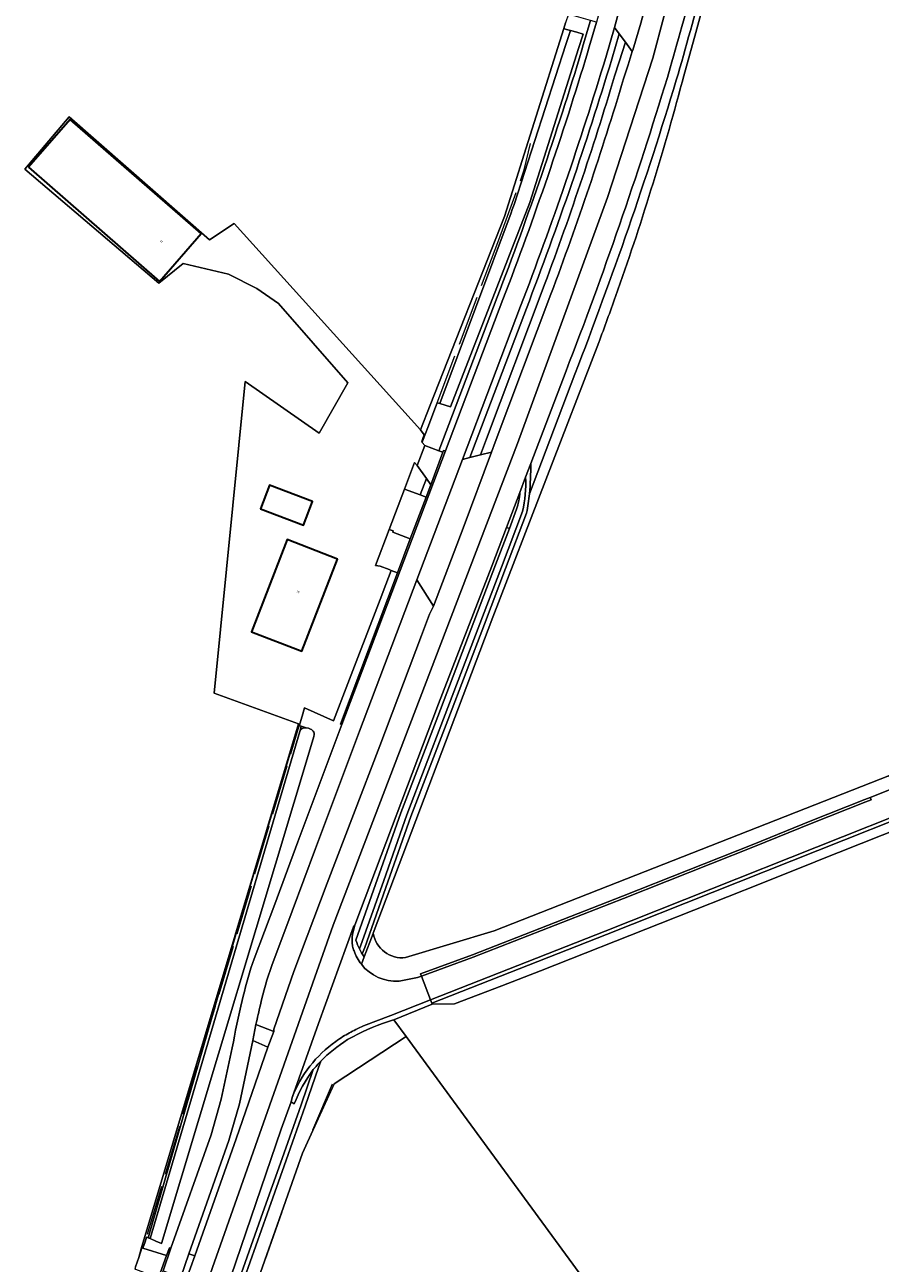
# Model space of a CAD drawing. Header units: metres. Extents: x 201541 to 204988, y 387833 to 394342.
# Tile 195 of 214: x 203252 to 203389, y 392632 to 392829. Entities that reach past the tile are written whole.
import ezdxf
from ezdxf.enums import TextEntityAlignment as Align

# ---------------------------------------------------------------- set-up
doc = ezdxf.new("R2010")
doc.units = ezdxf.units.M
doc.linetypes.add('IE-TERREINAFSCHEIDING', pattern=[10, 8, -2])
for name, color, linetype, lineweight in [('B-WE-GR-BOS_GEMENGD-GV', 40, 'Continuous', 13), ('B-WE-GR-BOUWLAND-GV', 80, 'Continuous', 13), ('B-WE-GR-GRAS-GV', 60, 'Continuous', 13), ('B-WE-GR-GROENVOORZIENING-GV', 80, 'Continuous', 18), ('B-WE-GW-TALUD_KRUIN-G', 90, 'Continuous', 18), ('B-WE-IE-TERREINAFSCHEIDING-G', 210, 'IE-TERREINAFSCHEIDING', 18), ('B-WE-IE-TERREINAFSCHEIDING_KUNSTMATIG_HEKWERK-G', 20, 'IE-TERREINAFSCHEIDING-KUNSTMATIG', 18), ('B-WE-OG-BEBOUWING-GV', 7, 'Continuous', 35), ('B-WE-OG-BEBOUWING-T18', 10, 'Continuous', 18), ('B-WE-OG-TERREIN_CULTUURSCHEIDING-GV', 7, 'Continuous', 18), ('B-WE-OG-TERREIN_ERF-GV', 7, 'Continuous', 18), ('B-WE-OG-WATER_GREPPEL-GV', 160, 'Continuous', 18), ('B-WE-OG-WATER_SLOOT-GV', 120, 'Continuous', 18), ('B-WE-OG-WEG-GV', 7, 'Continuous', 18), ('B-WE-VH-ONVERHARD-GV', 252, 'Continuous', 18), ('B-WE-VH-VERHARDING_ASFALT-GV', 252, 'Continuous', 18), ('B-WE-VH-VERHARDING_BETON-GV', 252, 'Continuous', 18), ('B-WE-VH-VERHARDING_BETONSTRAATSTEEN-GV', 252, 'Continuous', 18), ('B-WE-VH-VERHARDING_GRASBETONSTEEN-GV', 70, 'Continuous', 18)]:
    doc.layers.add(name, color=color, linetype=linetype, lineweight=lineweight)
doc.styles.add('NLCS-ISO-M200-T18', font='NLCS-ISO.ttf', dxfattribs={"height": 0.36})
doc.linetypes.add('IE-TERREINAFSCHEIDING-KUNSTMATIG', pattern='A,4,[82,NLCS.SHX,S=0.75,R=90,X=0,Y=0],4,-2', length=10)

msp = doc.modelspace()

# ---------------------------------------------------------------- linework, layer by layer
at = {"layer": 'B-WE-GR-BOS_GEMENGD-GV'}
msp.add_lwpolyline([(203395.948, 392702.821), (203378.624, 392695.944), (203378.248, 392695.794), (203369.62, 392692.364), (203353.534, 392685.97), (203334.407, 392678.417), (203328.227, 392676.044), (203320.686, 392673.149), (203317.145, 392673.072), (203311.005, 392670.619), (203312.959, 392667.953), (203362.272, 392600.67)], dxfattribs=at)
at = {"layer": 'B-WE-GR-BOUWLAND-GV'}
for points in [[(203361.088, 392835.005), (203359.208, 392828.116), (203357.3, 392821.235), (203357.023, 392820.192)], [(203343.71, 392778.645), (203326.83, 392734.865), (203307.724, 392684.409)], [(203312.889, 392680.523), (203327.009, 392684.78), (203390.12, 392709.591)]]:
    msp.add_lwpolyline(points, dxfattribs=at)
for points in [[(203357.023, 392820.192, -0.0199872), (203346.404, 392786.024)], [(203346.404, 392786.024, -0.0054381), (203343.71, 392778.645)], [(203307.724, 392684.409, 0.3980008), (203312.889, 392680.523)]]:
    msp.add_lwpolyline(points, format="xyb", dxfattribs=at)
at = {"layer": 'B-WE-GR-GRAS-GV'}
for points in [[(203269.785, 392631.174), (203270.3, 392632.691), (203270.675, 392634.079), (203295.814, 392717.843), (203282.328, 392722.731), (203287.276, 392772.453), (203299.093, 392764.191), (203303.697, 392772.235), (203292.586, 392784.884), (203289.147, 392787.27), (203284.621, 392789.59), (203277.38, 392791.28), (203273.483, 392788.116), (203252.105, 392806.32), (203259.196, 392814.681), (203281.604, 392795.021), (203285.513, 392797.627), (203315.288, 392764.727), (203316.831, 392768.65), (203328.671, 392798.762), (203338.133, 392828.768), (203338.415, 392829.662)], [(203332.872, 392759.341), (203332.052, 392757.183)], [(203331.553, 392751.701), (203328.202, 392742.844), (203318.964, 392718.644), (203313.077, 392703.301), (203309.391, 392692.834), (203305.706, 392682.367), (203305.518, 392681.899)], [(203305.952, 392681.105), (203306.361, 392682.12), (203310.048, 392692.59), (203313.734, 392703.059), (203319.619, 392718.398), (203325.504, 392733.737), (203328.856, 392742.595), (203332.208, 392751.453)]]:
    msp.add_lwpolyline(points, dxfattribs=at)
for points in [[(203332.645, 392754.522, 0.0284735), (203332.872, 392759.341)], [(203332.052, 392757.183, -0.0659366), (203331.553, 392751.701)], [(203332.208, 392751.453, 0.0184311), (203332.645, 392754.522)], [(203305.518, 392681.899, 0.0246949), (203305.952, 392681.105)]]:
    msp.add_lwpolyline(points, format="xyb", dxfattribs=at)
msp.add_lwpolyline([(203362.272, 392600.67), (203312.959, 392667.953), (203301.463, 392660.389), (203296.964, 392650.491), (203296.461, 392649.315), (203273.608, 392584.506), (203273.564, 392584.426), (203287.284, 392574.838), (203295.149, 392567.506), (203324.855, 392577.654), (203322.298, 392584.936), (203360.014, 392598.27), (203359.209, 392599.336)], close=True, dxfattribs=at)
at = {"layer": 'B-WE-GR-GROENVOORZIENING-GV'}
for points in [[(203315.288, 392764.727), (203315.857, 392763.916), (203315.633, 392763.332), (203315.461, 392762.88), (203315.558, 392762.759), (203315.72, 392763.185), (203316.437, 392765.118), (203317.652, 392768.328), (203317.926, 392769.051), (203318.38, 392768.915), (203329.721, 392799.362), (203329.918, 392799.87), (203330.221, 392800.669), (203338.48, 392826.218), (203339.196, 392828.45), (203338.586, 392828.625), (203338.133, 392828.768), (203328.671, 392798.762), (203316.831, 392768.65)], [(203316.91, 392755.965), (203316.215, 392756.948), (203315.221, 392754.343), (203316.157, 392753.991)], [(203270.933, 392634.158), (203271.108, 392634.613), (203271.32, 392635.165), (203271.549, 392635.933), (203271.79, 392635.829), (203286.588, 392686.98), (203287.045, 392688.558), (203288.65, 392693.875), (203295.797, 392717.561), (203295.907, 392717.528), (203295.983, 392717.782), (203295.814, 392717.843), (203270.675, 392634.079), (203270.3, 392632.691), (203270.81, 392634.195)]]:
    msp.add_lwpolyline(points, close=True, dxfattribs=at)
for points in [[(203345.789, 392823.855), (203346.971, 392827.928), (203346.224, 392828.943), (203344.832, 392824.144)], [(203331.24, 392784.465), (203321.969, 392760.019), (203323.147, 392760.305), (203332.175, 392784.11)], [(203331.129, 392754.756), (203329.003, 392749.164), (203329.458, 392748.993), (203330.617, 392752.055)], [(203270.83, 392581.705), (203271.674, 392581.033), (203272.04, 392581.655), (203273.564, 392584.426), (203273.608, 392584.506), (203296.461, 392649.315), (203296.964, 392650.491), (203301.463, 392660.389), (203312.959, 392667.953), (203311.005, 392670.619), (203310.803, 392670.539)], [(203299.352, 392663.983), (203299.008, 392662.989), (203296.876, 392656.813), (203293.832, 392648.227), (203290.789, 392639.64), (203284.447, 392621.791), (203278.158, 392604.1), (203271.86, 392586.407), (203271.118, 392584.314), (203270.268, 392582.582)]]:
    msp.add_lwpolyline(points, dxfattribs=at)
for points in [[(203344.832, 392824.144, -0.0186459), (203331.24, 392784.465)], [(203332.175, 392784.11, 0.0186459), (203345.789, 392823.855)], [(203330.617, 392752.055, 0.0545876), (203331.129, 392754.756)], [(203310.803, 392670.539, 0.0467137), (203304.479, 392667.906)], [(203304.479, 392667.906, 0.007069), (203303.616, 392667.433)], [(203303.616, 392667.433, 0.058086), (203299.352, 392663.983)]]:
    msp.add_lwpolyline(points, format="xyb", dxfattribs=at)
at = {"layer": 'B-WE-GW-TALUD_KRUIN-G'}
msp.add_lwpolyline([(203332.052, 392757.183, -0.0659366), (203331.553, 392751.701)], format="xyb", dxfattribs=at)
for points in [[(203331.553, 392751.701), (203328.202, 392742.844), (203318.964, 392718.644), (203313.077, 392703.301), (203309.391, 392692.834), (203305.706, 392682.367), (203305.518, 392681.899)], [(203298.157, 392662.667), (203296.215, 392657.044), (203293.172, 392648.459), (203290.129, 392639.874), (203286.958, 392630.95), (203283.787, 392622.025), (203280.643, 392613.18), (203277.498, 392604.335), (203274.349, 392595.488), (203271.2, 392586.641), (203270.471, 392584.584), (203269.902, 392583.406)]]:
    msp.add_lwpolyline(points, dxfattribs=at)
at = {"layer": 'B-WE-IE-TERREINAFSCHEIDING-G'}
for points in [[(203331.836, 392806.186), (203332.823, 392810.422)], [(203327.777, 392795.064), (203331.836, 392806.186)], [(203317.926, 392769.051), (203327.777, 392795.064)], [(203316.437, 392765.118), (203317.926, 392769.051)], [(203315.72, 392763.185), (203316.437, 392765.118)], [(203271.683, 392636.381), (203295.907, 392717.528)], [(203295.907, 392717.528), (203295.997, 392717.829)], [(203295.997, 392717.829), (203296.36, 392719.045)], [(203301.176, 392660.342), (203296.461, 392649.315)], [(203296.461, 392649.315), (203273.608, 392584.506)], [(203271.549, 392635.933), (203271.32, 392635.165), (203271.108, 392634.613), (203270.933, 392634.158)]]:
    msp.add_lwpolyline(points, dxfattribs=at)
at = {"layer": 'B-WE-IE-TERREINAFSCHEIDING_KUNSTMATIG_HEKWERK-G'}
msp.add_lwpolyline([(203296.964, 392650.491), (203301.463, 392660.389), (203312.959, 392667.953)], dxfattribs=at)
at = {"layer": 'B-WE-OG-BEBOUWING-GV'}
for points in [[(203252.693, 392806.621), (203273.613, 392788.413), (203280.261, 392796.052), (203259.341, 392814.26)], [(203289.719, 392752.129), (203296.597, 392749.517), (203298.036, 392753.308), (203291.158, 392755.92)], [(203302.025, 392744.102), (203293.974, 392747.211), (203288.302, 392732.525), (203296.353, 392729.416)]]:
    msp.add_lwpolyline(points, close=True, dxfattribs=at)
at = {"layer": 'B-WE-OG-TERREIN_CULTUURSCHEIDING-GV'}
for points in [[(203357.023, 392820.192), (203357.3, 392821.235), (203359.208, 392828.116), (203361.088, 392835.005), (203362.938, 392841.902), (203362.951, 392841.95), (203364.76, 392848.806), (203366.552, 392855.718), (203367.775, 392860.517), (203368.316, 392862.638), (203368.634, 392864.506), (203370.596, 392876.344), (203370.89, 392878.115), (203371.19, 392879.565), (203369.318, 392878.243), (203368.935, 392875.018), (203368.529, 392872.843)], [(203341.018, 392825.349), (203341.256, 392826.139), (203342.382, 392830.052), (203339.82, 392830.805), (203339.244, 392830.974), (203338.89, 392831.073), (203338.415, 392829.662), (203338.133, 392828.768), (203338.586, 392828.625), (203339.196, 392828.45), (203340.2, 392828.164), (203341.21, 392827.875), (203340.477, 392825.558), (203332.72, 392801.025), (203320.08, 392768.405), (203319.228, 392768.661), (203318.38, 392768.915), (203317.926, 392769.051), (203317.652, 392768.328), (203316.437, 392765.118), (203315.72, 392763.185), (203315.558, 392762.759), (203315.54, 392762.712), (203315.94, 392762.255)], [(203346.25, 392821.173), (203346.966, 392823.435), (203347.963, 392826.58), (203346.971, 392827.928), (203345.789, 392823.855)], [(203332.175, 392784.11), (203323.147, 392760.305), (203324.859, 392760.721), (203325.806, 392763.295), (203334.678, 392786.882)], [(203315.94, 392762.255), (203318.211, 392761.388), (203327.495, 392785.879)], [(203305.952, 392681.105), (203306.151, 392680.803), (203306.286, 392680.644), (203307.716, 392684.387), (203307.724, 392684.409), (203326.83, 392734.865), (203343.71, 392778.645)], [(203339.911, 392773.634), (203332.645, 392754.522)], [(203332.052, 392757.183), (203331.129, 392754.756)], [(203305.518, 392681.899), (203305.706, 392682.367), (203309.391, 392692.834), (203313.077, 392703.301), (203318.964, 392718.644), (203328.202, 392742.844), (203331.553, 392751.701)], [(203332.208, 392751.453), (203328.856, 392742.595), (203325.504, 392733.737), (203319.619, 392718.398), (203313.734, 392703.059), (203310.048, 392692.59), (203306.361, 392682.12), (203305.952, 392681.105)], [(203330.617, 392752.055), (203329.458, 392748.993)], [(203304.972, 392683.295), (203312.139, 392703.647), (203318.027, 392718.995), (203327.266, 392743.198), (203329.458, 392748.993), (203329.003, 392749.164), (203326.647, 392742.967), (203318.155, 392721.005), (203304.795, 392685.726), (203304.472, 392684.503)], [(203329.458, 392748.993), (203327.266, 392743.198), (203318.027, 392718.995), (203312.139, 392703.647), (203304.972, 392683.295)], [(203288.71, 392680.305), (203291.993, 392689.054), (203295.696, 392699.018), (203302.72, 392717.705), (203302.51, 392717.775), (203311.59, 392741.925), (203310.592, 392742.307), (203309.3, 392738.945), (203309.077, 392738.365), (203303.125, 392722.876), (203301.903, 392719.695), (203301.365, 392718.296), (203296.762, 392720.392), (203296.36, 392719.045), (203295.997, 392717.829), (203295.983, 392717.782), (203295.907, 392717.528), (203296.236, 392717.43), (203297.029, 392717.193), (203297.38, 392717.115), (203297.732, 392716.974), (203297.872, 392716.892), (203298, 392716.793), (203298.132, 392716.652), (203298.227, 392716.493), (203298.285, 392716.317), (203298.306, 392716.125), (203298.269, 392715.804), (203298.15, 392715.445), (203273.93, 392634.905), (203273.009, 392635.302), (203272.1, 392635.695), (203271.79, 392635.829), (203271.549, 392635.933), (203271.32, 392635.165), (203271.108, 392634.613), (203270.933, 392634.158), (203274.75, 392633.015), (203275.22, 392634.235), (203275.441, 392634.156), (203281.84, 392652.235), (203283.46, 392657.945), (203285.23, 392666.105)], [(203289.012, 392669.875), (203291.87, 392668.721), (203291.876, 392669.099), (203295.065, 392678.283), (203300.382, 392692.426), (203308.802, 392714.301), (203315.448, 392731.931), (203316.713, 392735.341), (203317.338, 392736.593), (203314.675, 392740.786), (203305.52, 392716.645), (203298.49, 392697.928), (203294.777, 392687.926), (203291.52, 392679.255)], [(203305.832, 392679.456), (203306.286, 392680.644), (203306.151, 392680.803), (203305.952, 392681.105)], [(203286.82, 392673.705), (203286.985, 392674.372)], [(203270.268, 392582.582), (203271.118, 392584.314), (203271.86, 392586.407), (203278.158, 392604.1), (203284.447, 392621.791), (203290.789, 392639.64), (203293.832, 392648.227), (203296.876, 392656.813), (203299.008, 392662.989), (203299.352, 392663.983)], [(203269.902, 392583.406), (203270.471, 392584.584), (203271.2, 392586.641), (203274.349, 392595.488), (203277.498, 392604.335), (203280.643, 392613.18), (203283.787, 392622.025), (203286.958, 392630.95), (203290.129, 392639.874), (203293.172, 392648.459), (203296.215, 392657.044), (203298.157, 392662.667)], [(203298.157, 392662.667), (203296.215, 392657.044), (203293.172, 392648.459), (203290.129, 392639.874), (203286.958, 392630.95), (203283.787, 392622.025), (203280.643, 392613.18), (203277.498, 392604.335), (203274.349, 392595.488), (203271.2, 392586.641), (203270.471, 392584.584), (203269.902, 392583.406)], [(203295.111, 392657.178), (203294.608, 392657.537), (203294.606, 392657.529), (203293.049, 392653.142), (203284.174, 392627.239)]]:
    msp.add_lwpolyline(points, dxfattribs=at)
for points in [[(203364.423, 392852.324, -0.0136154), (203356.101, 392820.512)], [(203327.495, 392785.879, 0.0186387), (203341.018, 392825.349)], [(203345.789, 392823.855, -0.0186459), (203332.175, 392784.11)], [(203334.678, 392786.882, 0.0172571), (203346.25, 392821.173)], [(203356.101, 392820.512, -0.0189251), (203339.911, 392773.634)], [(203346.404, 392786.024, 0.0199872), (203357.023, 392820.192)], [(203343.71, 392778.645, 0.0054381), (203346.404, 392786.024)], [(203331.553, 392751.701, 0.0659366), (203332.052, 392757.183)], [(203331.129, 392754.756, -0.0545876), (203330.617, 392752.055)], [(203332.645, 392754.522, -0.0184311), (203332.208, 392751.453)], [(203304.472, 392684.503, 0.0639358), (203304.336, 392683.159)], [(203304.336, 392683.159, 0.046375), (203304.434, 392682.341)], [(203304.434, 392682.341, 0.0448794), (203304.668, 392681.58)], [(203304.668, 392681.58, 0.0783585), (203305.832, 392679.456)], [(203305.518, 392681.899, -0.0398681), (203304.972, 392683.295)], [(203304.972, 392683.295, 0.0398681), (203305.518, 392681.899)], [(203305.952, 392681.105, -0.0246949), (203305.518, 392681.899)], [(203286.985, 392674.372, -0.0291906), (203288.71, 392680.305)], [(203291.52, 392679.255, 0.0305878), (203289.73, 392672.985)], [(203285.23, 392666.105, -0.0181349), (203286.82, 392673.705)], [(203289.73, 392672.985, 0.0077494), (203289.012, 392669.875)], [(203299.352, 392663.983, 0.0194116), (203298.157, 392662.667)], [(203298.157, 392662.667, 0.0652167), (203295.111, 392657.178)]]:
    msp.add_lwpolyline(points, format="xyb", dxfattribs=at)
for points in [[(203314.73, 392759.045), (203314.33, 392759.522), (203312.722, 392755.283), (203315.221, 392754.343), (203316.215, 392756.948)], [(203310.276, 392748.837), (203310.9, 392748.595), (203310.86, 392748.425), (203313.61, 392747.315), (203316.157, 392753.991), (203315.221, 392754.343), (203312.722, 392755.283)], [(203295.986, 392716.583), (203296.123, 392716.841), (203296.244, 392716.979), (203296.384, 392717.085), (203296.544, 392717.157), (203296.723, 392717.197), (203297.029, 392717.193), (203296.236, 392717.43)]]:
    msp.add_lwpolyline(points, close=True, dxfattribs=at)
at = {"layer": 'B-WE-OG-TERREIN_ERF-GV'}
for points in [[(203259.196, 392814.681), (203252.105, 392806.32), (203273.483, 392788.116), (203277.38, 392791.28), (203284.621, 392789.59), (203289.147, 392787.27), (203292.586, 392784.884), (203303.697, 392772.235), (203299.093, 392764.191), (203287.276, 392772.453), (203282.328, 392722.731), (203295.814, 392717.843), (203295.983, 392717.782), (203295.997, 392717.829), (203296.36, 392719.045), (203296.762, 392720.392), (203301.365, 392718.296), (203301.903, 392719.695), (203303.125, 392722.876), (203309.077, 392738.365), (203309.3, 392738.945), (203310.592, 392742.307), (203310.253, 392742.437), (203308.82, 392742.985), (203308.085, 392743.062), (203310.276, 392748.837), (203312.722, 392755.283), (203314.33, 392759.522), (203314.73, 392759.045), (203315.94, 392762.255), (203315.54, 392762.712), (203315.558, 392762.759), (203315.461, 392762.88), (203315.633, 392763.332), (203315.857, 392763.916), (203315.288, 392764.727), (203285.513, 392797.627), (203281.604, 392795.021)], [(203252.693, 392806.621), (203259.341, 392814.26), (203280.261, 392796.052), (203273.613, 392788.413)], [(203289.719, 392752.129), (203291.158, 392755.92), (203298.036, 392753.308), (203296.597, 392749.517)], [(203288.302, 392732.525), (203293.974, 392747.211), (203302.025, 392744.102), (203296.353, 392729.416)]]:
    msp.add_lwpolyline(points, close=True, dxfattribs=at)
at = {"layer": 'B-WE-OG-WATER_GREPPEL-GV'}
for points in [[(203329.721, 392799.362), (203318.38, 392768.915), (203319.228, 392768.661), (203320.08, 392768.405), (203332.72, 392801.025), (203340.477, 392825.558), (203341.21, 392827.875), (203340.2, 392828.164), (203339.196, 392828.45), (203338.48, 392826.218), (203330.221, 392800.669), (203329.918, 392799.87)], [(203272.1, 392635.695), (203273.009, 392635.302), (203273.93, 392634.905), (203298.15, 392715.445), (203298.269, 392715.804), (203298.306, 392716.125), (203298.285, 392716.317), (203298.227, 392716.493), (203298.132, 392716.652), (203298, 392716.793), (203297.872, 392716.892), (203297.732, 392716.974), (203297.38, 392717.115), (203297.029, 392717.193), (203296.723, 392717.197), (203296.544, 392717.157), (203296.384, 392717.085), (203296.244, 392716.979), (203296.123, 392716.841), (203295.986, 392716.583)]]:
    msp.add_lwpolyline(points, close=True, dxfattribs=at)
at = {"layer": 'B-WE-OG-WATER_SLOOT-GV'}
msp.add_lwpolyline([(203271.79, 392635.829), (203272.1, 392635.695), (203295.986, 392716.583), (203296.236, 392717.43), (203295.907, 392717.528), (203295.797, 392717.561), (203288.65, 392693.875), (203287.045, 392688.558), (203286.588, 392686.98)], close=True, dxfattribs=at)
at = {"layer": 'B-WE-OG-WEG-GV'}
for points in [[(203455.532, 392727.98), (203412.427, 392711.011), (203344.956, 392684.208), (203317.08, 392673.237), (203317.145, 392673.072)], [(203311.851, 392676.787), (203314.813, 392677.362), (203315.429, 392677.56), (203315.292, 392677.936), (203323.543, 392680.956), (203347.521, 392690.342), (203368.448, 392698.616), (203377.467, 392702.294), (203386.186, 392705.746), (203387.035, 392706.046), (203390.391, 392707.402), (203390.12, 392709.591), (203327.009, 392684.78), (203312.889, 392680.523)], [(203317.145, 392673.072), (203320.686, 392673.149), (203328.227, 392676.044), (203334.407, 392678.417), (203353.534, 392685.97), (203369.62, 392692.364), (203378.248, 392695.794), (203378.624, 392695.944), (203395.948, 392702.821)], [(203307.724, 392684.409), (203307.716, 392684.387), (203306.286, 392680.644), (203305.832, 392679.456)]]:
    msp.add_lwpolyline(points, dxfattribs=at)
for points in [[(203312.889, 392680.523, -0.3980008), (203307.724, 392684.409)], [(203305.832, 392679.456, 0.2486623), (203311.851, 392676.787)]]:
    msp.add_lwpolyline(points, format="xyb", dxfattribs=at)
at = {"layer": 'B-WE-VH-ONVERHARD-GV'}
for points in [[(203362.961, 392852.661, -0.013619), (203355.13, 392822.495)], [(203356.101, 392820.512, 0.0136154), (203364.423, 392852.324)], [(203341.018, 392825.349, -0.0186387), (203327.495, 392785.879)], [(203328.43, 392785.525, 0.0186456), (203341.975, 392825.06)], [(203346.25, 392821.173, -0.0172571), (203334.678, 392786.882)], [(203336.082, 392786.354, 0.0172517), (203347.687, 392820.743)], [(203354.666, 392820.948, -0.0189136), (203338.509, 392774.167)], [(203339.911, 392773.634, 0.0189251), (203356.101, 392820.512)], [(203332.872, 392759.341, -0.0284735), (203332.645, 392754.522)]]:
    msp.add_lwpolyline(points, format="xyb", dxfattribs=at)
for points in [[(203341.975, 392825.06), (203341.981, 392825.079), (203342.215, 392825.857), (203343.341, 392829.77), (203342.382, 392830.052), (203341.256, 392826.139), (203341.018, 392825.349)], [(203347.687, 392820.743), (203348.396, 392822.982), (203349.063, 392825.086), (203347.963, 392826.58), (203346.966, 392823.435), (203346.25, 392821.173)], [(203355.13, 392822.495), (203354.666, 392820.948)], [(203334.678, 392786.882), (203325.806, 392763.295), (203324.859, 392760.721), (203326.614, 392761.147), (203327.212, 392762.772), (203336.082, 392786.354)], [(203327.495, 392785.879), (203318.211, 392761.388), (203318.82, 392761.155), (203318.95, 392761.455), (203319.267, 392761.353)], [(203319.267, 392761.353), (203328.43, 392785.525)], [(203332.645, 392754.522), (203339.911, 392773.634)], [(203338.509, 392774.167), (203332.872, 392759.341)]]:
    msp.add_lwpolyline(points, dxfattribs=at)
at = {"layer": 'B-WE-VH-VERHARDING_ASFALT-GV'}
for points in [[(203372.3, 392909.152), (203368.895, 392908.245), (203368.871, 392907.922), (203365.673, 392884.301), (203362.063, 392864.035), (203357.605, 392843.879), (203352.372, 392824.013), (203345.104, 392801.821), (203330.73, 392762.558), (203301.313, 392685.7), (203281.036, 392628.185)], [(203281.036, 392628.185), (203301.313, 392685.7), (203330.73, 392762.558), (203345.104, 392801.821), (203352.372, 392824.013), (203357.605, 392843.879), (203362.063, 392864.035), (203365.673, 392884.301), (203368.871, 392907.922), (203368.895, 392908.245), (203365.572, 392907.36), (203364.963, 392902.443), (203364.411, 392898.076), (203362.646, 392885.519), (203362.416, 392884.083)], [(203351.655, 392834.215), (203350.418, 392829.605), (203349.156, 392825.32), (203349.063, 392825.086), (203348.396, 392822.982), (203347.687, 392820.743)], [(203344.33, 392833.333), (203343.341, 392829.77), (203342.215, 392825.857), (203341.981, 392825.079), (203341.975, 392825.06)], [(203344.832, 392824.144), (203346.224, 392828.943), (203347.247, 392832.624)], [(203354.666, 392820.948), (203355.13, 392822.495)], [(203336.082, 392786.354), (203327.212, 392762.772), (203326.614, 392761.147), (203322.064, 392749.043), (203317.338, 392736.593), (203316.713, 392735.341), (203315.448, 392731.931), (203308.802, 392714.301), (203300.382, 392692.426), (203295.065, 392678.283), (203291.876, 392669.099), (203291.87, 392668.721), (203290.922, 392666.248), (203285.83, 392651.635), (203279.225, 392632.923), (203277.888, 392629.135)], [(203328.43, 392785.525), (203319.267, 392761.353), (203302.72, 392717.705), (203295.696, 392699.018), (203291.993, 392689.054), (203288.71, 392680.305)], [(203291.52, 392679.255), (203294.777, 392687.926), (203298.49, 392697.928), (203305.52, 392716.645), (203314.675, 392740.786), (203321.969, 392760.019), (203331.24, 392784.465)], [(203284.174, 392627.239), (203293.049, 392653.142), (203294.606, 392657.529), (203294.608, 392657.537), (203294.778, 392658.218), (203298.969, 392670.033), (203304.596, 392685.41), (203304.795, 392685.726), (203318.155, 392721.005), (203326.647, 392742.967), (203329.003, 392749.164), (203331.129, 392754.756), (203332.052, 392757.183), (203332.872, 392759.341), (203338.509, 392774.167)], [(203454.618, 392732.384), (203452.903, 392731.732), (203446.168, 392729.17), (203445.203, 392728.803), (203405.273, 392713.012), (203395.991, 392709.156), (203394.817, 392708.668), (203394.225, 392708.952), (203390.391, 392707.402), (203387.035, 392706.046), (203387.175, 392705.701), (203386.332, 392705.374), (203377.616, 392701.923), (203368.597, 392698.245), (203347.667, 392689.97), (203323.685, 392680.582), (203315.429, 392677.56), (203316.861, 392673.795), (203344.735, 392684.766), (203412.206, 392711.569), (203455.328, 392728.545)], [(203286.985, 392674.372), (203286.82, 392673.705)], [(203285.23, 392666.105), (203283.46, 392657.945), (203281.84, 392652.235), (203275.441, 392634.156), (203274.17, 392630.564), (203276.997, 392629.558), (203278.306, 392633.258), (203284.7, 392651.325), (203286.38, 392657.215), (203288.488, 392667.287), (203289.012, 392669.875)]]:
    msp.add_lwpolyline(points, dxfattribs=at)
for points in [[(203355.13, 392822.495, 0.013619), (203362.961, 392852.661)], [(203341.975, 392825.06, -0.0186456), (203328.43, 392785.525)], [(203331.24, 392784.465, 0.0186459), (203344.832, 392824.144)], [(203347.687, 392820.743, -0.0172517), (203336.082, 392786.354)], [(203338.509, 392774.167, 0.0189136), (203354.666, 392820.948)], [(203288.71, 392680.305, 0.0291906), (203286.985, 392674.372)], [(203289.73, 392672.985, -0.0305878), (203291.52, 392679.255)], [(203286.82, 392673.705, 0.0181349), (203285.23, 392666.105)], [(203289.012, 392669.875, -0.0077494), (203289.73, 392672.985)]]:
    msp.add_lwpolyline(points, format="xyb", dxfattribs=at)
at = {"layer": 'B-WE-VH-VERHARDING_BETON-GV'}
for points in [[(203316.861, 392673.795), (203310.516, 392671.31), (203306.189, 392669.616)], [(203310.803, 392670.539), (203311.005, 392670.619), (203317.145, 392673.072), (203317.08, 392673.237), (203316.861, 392673.795)], [(203294.778, 392658.218), (203294.608, 392657.537), (203295.111, 392657.178)]]:
    msp.add_lwpolyline(points, dxfattribs=at)
for points in [[(203304.479, 392667.906, -0.0467137), (203310.803, 392670.539)], [(203302.888, 392667.929, 0.0254674), (203301.765, 392667.16)], [(203304.972, 392669.035, 0.0288221), (203302.888, 392667.929)], [(203303.616, 392667.433, -0.007069), (203304.479, 392667.906)], [(203306.189, 392669.616, 0.0387991), (203304.972, 392669.035)], [(203301.765, 392667.16, 0.1475807), (203294.778, 392658.218)], [(203299.352, 392663.983, -0.058086), (203303.616, 392667.433)], [(203298.157, 392662.667, -0.0194116), (203299.352, 392663.983)], [(203295.111, 392657.178, -0.0652167), (203298.157, 392662.667)]]:
    msp.add_lwpolyline(points, format="xyb", dxfattribs=at)
at = {"layer": 'B-WE-VH-VERHARDING_BETONSTRAATSTEEN-GV'}
for points in [[(203349.063, 392825.086), (203349.156, 392825.32), (203350.418, 392829.605), (203351.655, 392834.215), (203349.94, 392833.596), (203348.397, 392833.039), (203347.247, 392832.624), (203346.224, 392828.943), (203346.971, 392827.928), (203347.963, 392826.58)], [(203316.91, 392755.965), (203316.157, 392753.991), (203313.61, 392747.315), (203311.59, 392741.925), (203302.51, 392717.775), (203302.72, 392717.705), (203319.267, 392761.353), (203318.95, 392761.455), (203318.82, 392761.155)], [(203317.338, 392736.593), (203322.064, 392749.043), (203326.614, 392761.147), (203324.859, 392760.721), (203323.147, 392760.305), (203321.969, 392760.019), (203314.675, 392740.786)], [(203315.94, 392762.255), (203314.73, 392759.045), (203316.215, 392756.948), (203316.91, 392755.965), (203318.82, 392761.155), (203318.211, 392761.388)], [(203313.61, 392747.315), (203310.86, 392748.425), (203310.9, 392748.595), (203310.276, 392748.837), (203308.085, 392743.062), (203308.82, 392742.985), (203310.253, 392742.437), (203310.592, 392742.307), (203311.59, 392741.925)], [(203288.488, 392667.287), (203290.922, 392666.248), (203291.87, 392668.721), (203289.012, 392669.875)], [(203288.488, 392667.287), (203286.38, 392657.215), (203284.7, 392651.325), (203278.306, 392633.258), (203279.225, 392632.923), (203285.83, 392651.635), (203290.922, 392666.248)], [(203273.447, 392629.421), (203274.75, 392633.015), (203270.933, 392634.158), (203270.81, 392634.195), (203270.3, 392632.691), (203269.785, 392631.174), (203269.67, 392630.835), (203269.775, 392630.796)], [(203276.997, 392629.558), (203273.737, 392620.348), (203274.647, 392619.954), (203277.888, 392629.135), (203279.225, 392632.923), (203278.306, 392633.258)]]:
    msp.add_lwpolyline(points, close=True, dxfattribs=at)
for points in [[(203304.472, 392684.503), (203304.795, 392685.726), (203304.596, 392685.41), (203298.969, 392670.033), (203294.778, 392658.218)], [(203310.516, 392671.31), (203316.861, 392673.795), (203315.429, 392677.56), (203314.813, 392677.362), (203311.851, 392676.787)], [(203306.189, 392669.616), (203310.516, 392671.31)], [(203262.062, 392596.363), (203262.3, 392597.025), (203273.725, 392629.308), (203274.17, 392630.564), (203275.441, 392634.156), (203275.22, 392634.235), (203274.75, 392633.015), (203273.447, 392629.421), (203272.367, 392626.37), (203271.272, 392623.275), (203269.688, 392618.799), (203267.677, 392613.119), (203265.434, 392606.781), (203261.78, 392596.466)]]:
    msp.add_lwpolyline(points, dxfattribs=at)
for points in [[(203304.336, 392683.159, -0.0639358), (203304.472, 392684.503)], [(203304.434, 392682.341, -0.046375), (203304.336, 392683.159)], [(203304.668, 392681.58, -0.0448794), (203304.434, 392682.341)], [(203305.832, 392679.456, -0.0783585), (203304.668, 392681.58)], [(203311.851, 392676.787, -0.2486623), (203305.832, 392679.456)], [(203301.765, 392667.16, -0.0254674), (203302.888, 392667.929)], [(203302.888, 392667.929, -0.0288221), (203304.972, 392669.035)], [(203304.972, 392669.035, -0.0387991), (203306.189, 392669.616)], [(203294.778, 392658.218, -0.1475807), (203301.765, 392667.16)]]:
    msp.add_lwpolyline(points, format="xyb", dxfattribs=at)
at = {"layer": 'B-WE-VH-VERHARDING_GRASBETONSTEEN-GV'}
msp.add_lwpolyline([(203455.328, 392728.545), (203412.206, 392711.569), (203344.735, 392684.766), (203316.861, 392673.795), (203317.08, 392673.237), (203344.956, 392684.208), (203412.427, 392711.011), (203455.532, 392727.98)], dxfattribs=at)
msp.add_lwpolyline([(203315.429, 392677.56), (203323.685, 392680.582), (203347.667, 392689.97), (203368.597, 392698.245), (203377.616, 392701.923), (203386.332, 392705.374), (203387.175, 392705.701), (203387.035, 392706.046), (203386.186, 392705.746), (203377.467, 392702.294), (203368.448, 392698.616), (203347.521, 392690.342), (203323.543, 392680.956), (203315.292, 392677.936)], close=True, dxfattribs=at)

# ---------------------------------------------------------------- texts
at = {"layer": 'B-WE-OG-BEBOUWING-T18', "style": 'NLCS-ISO-M200-T18'}
for s, rotation, p in [('21', 319, (203273.865, 392794.796)), ('19', 338.9, (203295.711, 392738.855))]:
    msp.add_text(s, height=0.36, rotation=rotation, dxfattribs=at).set_placement(p, align=Align.MIDDLE)

doc.saveas('drawing.dxf')
